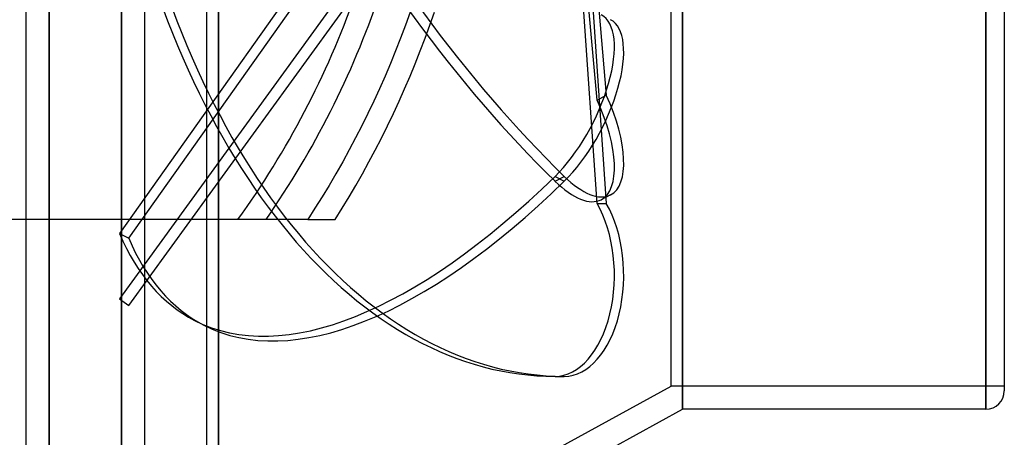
# Model space of a CAD drawing. Header units: millimetres. Extents: x -129 to 129, y -156 to 88.
# Tile 4 of 6: x 43 to 129, y -64 to -28. Entities that reach past the tile are written whole.
import ezdxf

# ---------------------------------------------------------------- set-up
doc = ezdxf.new("R2010")
doc.units = ezdxf.units.MM
doc.layers.add('HIDDEN', color=7, linetype='Continuous')
doc.layers.add('THICK', color=7, linetype='Continuous')

msp = doc.modelspace()

# ---------------------------------------------------------------- linework, layer by layer
at = {"layer": 'HIDDEN'}
for p, q in [((59.6, -81.6), (59.6, 0)), ((100, -59.5), (100, 0)), ((45.86, -88), (45.86, 0)), ((52.18, -88), (52.18, 0)), ((60.6, -83.6), (60.6, 0)), ((101, -61.5), (101, 0)), ((127.4, -61.5), (127.4, 0)), ((92.912, -17.749), (94.362, -34.194)), ((71.83, -18.214), (51.983, -46.22)), ((52.792, -46.635), (73.058, -18.038)), ((93.553, -34.61), (92.127, -18.437)), ((93.553, -43.617), (92.127, -22.709)), ((92.912, -22.357), (94.362, -43.617)), ((71.83, -24.571), (51.983, -51.888)), ((52.792, -52.476), (73.058, -24.583)), ((77.278, -26.972), (76.875, -28.1)), ((79.001, -28.102), (79.393, -26.974)), ((76.875, -28.1), (76.456, -29.221)), ((78.593, -29.224), (79.001, -28.102)), ((76.456, -29.221), (76.021, -30.335)), ((78.169, -30.338), (78.593, -29.224)), ((76.021, -30.335), (75.57, -31.442)), ((77.73, -31.446), (78.169, -30.338)), ((75.57, -31.442), (75.103, -32.541)), ((77.276, -32.545), (77.73, -31.446)), ((75.103, -32.541), (74.621, -33.633)), ((76.807, -33.637), (77.276, -32.545)), ((74.621, -33.633), (74.123, -34.715)), ((76.324, -34.72), (76.807, -33.637)), ((93.553, -34.61), (94.362, -34.194)), ((74.123, -34.715), (73.611, -35.789)), ((75.826, -35.794), (76.324, -34.72)), ((73.611, -35.789), (73.084, -36.854)), ((75.314, -36.859), (75.826, -35.794)), ((73.084, -36.854), (72.542, -37.909)), ((74.789, -37.914), (75.314, -36.859)), ((72.542, -37.909), (71.986, -38.954)), ((74.25, -38.959), (74.789, -37.914)), ((71.986, -38.954), (71.416, -39.99)), ((73.698, -39.994), (74.25, -38.959)), ((71.416, -39.99), (70.833, -41.014)), ((73.133, -41.018), (73.698, -39.994)), ((70.833, -41.014), (70.236, -42.028)), ((72.555, -42.03), (73.133, -41.018)), ((89.895, -41.673), (90.705, -41.257)), ((89.895, -41.257), (90.705, -41.673)), ((70.236, -42.028), (69.626, -43.03)), ((71.966, -43.032), (72.555, -42.03)), ((69.626, -43.03), (69.004, -44.021)), ((71.364, -44.022), (71.966, -43.032)), ((93.553, -43.617), (94.362, -43.617)), ((94.726, -42.862), (93.917, -43.277)), ((69.004, -44.021), (68.37, -45)), ((70.752, -45), (71.364, -44.022)), ((62.297, -45), (-62.297, -45)), ((62.648, -45), (62.297, -45)), ((63.011, -45), (62.648, -45)), ((63.38, -45), (63.011, -45)), ((63.749, -45), (63.38, -45)), ((64.111, -45), (63.749, -45)), ((64.462, -45), (64.111, -45)), ((64.795, -45), (64.462, -45)), ((65.121, -45), (64.795, -45)), ((65.453, -45), (65.121, -45)), ((65.781, -45), (65.453, -45)), ((66.1, -45), (65.781, -45)), ((66.401, -45), (66.1, -45)), ((66.679, -45), (66.401, -45)), ((66.936, -45), (66.679, -45)), ((67.188, -45), (66.936, -45)), ((67.425, -45), (67.188, -45)), ((67.64, -45), (67.425, -45)), ((67.829, -45), (67.64, -45)), ((67.985, -45), (67.829, -45)), ((68.118, -45), (67.985, -45)), ((68.228, -45), (68.118, -45)), ((68.308, -45), (68.228, -45)), ((68.354, -45), (68.308, -45)), ((68.37, -45), (68.354, -45)), ((68.37, -45), (68.771, -45)), ((68.37, -45), (68.37, -45)), ((68.771, -45), (69.17, -45)), ((69.17, -45), (69.568, -45)), ((69.568, -45), (69.964, -45)), ((69.964, -45), (70.359, -45)), ((70.359, -45), (70.752, -45)), ((70.752, -45), (70.752, -45)), ((51.983, -46.22), (52.792, -46.635)), ((51.983, -51.888), (52.792, -52.476)), ((59.338, -54.191), (58.529, -53.775)), ((89.895, -58.64), (90.705, -58.64)), ((59.6, -81.6), (100, -59.5)), ((129, -59.5), (100, -59.5))]:
    msp.add_line(p, q, dxfattribs=at)
for radius, start, end in [(76.85, 324.15771, 340.62102), (78.85, 325.20066, 341.13141)]:
    msp.add_arc((0, 0), radius, start, end, dxfattribs=at)
for centre, major_axis, ratio, start_param, end_param in [((90.705, 7.279), (-31.366, 61.054), 0.415627, 1.029281, 2.251011), ((89.895, 6.863), (31.366, -61.054), 0.415627, -2.112312, -0.890581), ((89.895, 10), (0, -68.64), 0.587785, -1.22173, 0), ((90.705, 10), (0, 68.64), 0.587785, 1.919862, 3.141593), ((89.895, -35.034), (-4.021, -7.827), 0.415627, 0.890581, 3.141593), ((90.705, -35.45), (4.021, 7.827), 0.415627, -2.251011, 0.000001), ((90.705, -35.034), (-4.021, 7.827), 0.415627, -3.141498, -1.67598), ((89.895, -35.45), (4.021, -7.827), 0.415627, 0.000095, 1.465613), ((89.895, 7.279), (-31.366, -61.054), 0.415627, 0.000005, 0.890581), ((90.705, 6.863), (31.366, 61.054), 0.415627, -3.141587, -2.251011), ((89.895, -35.45), (4.021, -7.827), 0.415627, -0.890581, 0.000095), ((90.705, -35.034), (-4.021, 7.827), 0.415627, 2.251011, 3.141688), ((89.895, -49.84), (0, -8.8), 0.587785, 0, 2.356194), ((90.705, -49.84), (0, 8.8), 0.587785, -3.141593, -0.785398), ((89.895, 7.279), (-31.366, -61.054), 0.415627, -0.331149, 0.000005), ((90.705, 6.863), (31.366, 61.054), 0.415627, 2.810444, 3.141598)]:
    msp.add_ellipse(centre, major_axis=major_axis, ratio=ratio, start_param=start_param, end_param=end_param, dxfattribs=at)
at = {"layer": 'THICK'}
for p, q in [((45.86, 88), (45.86, -88)), ((52.18, 88), (52.18, -88)), ((43.86, -86), (43.86, 86)), ((54.18, 86), (54.18, -86)), ((129, 59.9), (129, -59.9)), ((60.6, 0), (60.6, -83.6)), ((101, 0), (101, -61.5)), ((127.4, 0), (127.4, -61.5)), ((60.6, -83.6), (101, -61.5)), ((127.4, -61.5), (101, -61.5))]:
    msp.add_line(p, q, dxfattribs=at)
msp.add_arc((127.4, -59.9), 1.6, 270.00008, 359.99994, dxfattribs=at)

doc.saveas('drawing.dxf')
